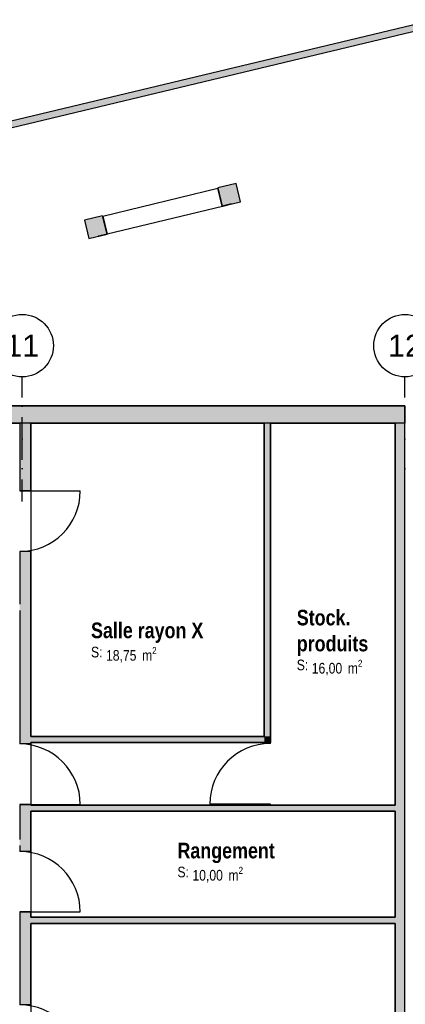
# Model space of a CAD drawing. Extents: x -24342 to 73038, y -9656 to 30949.
# Tile 65 of 170: x 5890 to 6508, y -959 to 619. Entities that reach past the tile are written whole.
import ezdxf
from ezdxf.enums import TextEntityAlignment as Align

# ---------------------------------------------------------------- set-up
doc = ezdxf.new("R2010")
doc.units = 0
doc.linetypes.add('21.0032_xref_rdc_02_pro$0$Points tirets', pattern=[670.277762, 352.777767, -176.388884, 0, -141.111112])
doc.linetypes.add('ACAD_ISO12W100', pattern=[21, 12, -3, 0, -3, 0, -3])
for name, color, linetype in [('0_XREF', 250, 'Continuous'), ('21.0032_xref_rdc_02_pro$0$02-01 File _ Axe.Construction', 251, 'Continuous'), ('21.0032_xref_rdc_02_pro$0$A-AREA-____-OTLN.Modèle IFC', 251, 'Continuous'), ('21.0032_xref_rdc_02_pro$0$A-WALL-____-OTLN.Modèle IFC', 251, 'Continuous'), ('21.0032_xref_rdc_02_pro$0$Marques de Zone ARCHICAD', 251, 'Continuous'), ('21.0032_xref_rdc_02_pro$0$Portes ARCHICAD', 251, 'Continuous'), ('21.0032_xref_rdc_02_pro$0$S-BEAM-____-OTLN.Modèle IFC', 253, 'Continuous'), ('21.0032_xref_rdc_02_pro$0$S-COLS-____-OTLN.Modèle IFC', 251, 'Continuous')]:
    doc.layers.add(name, color=color, linetype=linetype)
doc.styles.add('21.0032_xref_rdc_02_pro$0$STYLE_GENERE_1', font='ARIALNB.TTF')
doc.styles.add('21.0032_xref_rdc_02_pro$0$STYLE_GENERE_2', font='ARIALN.TTF')
doc.styles.add('21.0032_xref_rdc_02_pro$0$STYLE_GENERE_5', font='arial.ttf')

# ---------------------------------------------------------------- blocks, each defined once
blk = doc.blocks.new('21.0032_xref_rdc_02_pro$0$Salle rayon X_SA_9_1', base_point=(60948, -3748))
at = {"layer": '21.0032_xref_rdc_02_pro$0$Marques de Zone ARCHICAD', "insert": (60282, -3867), "char_height": 170, "attachment_point": 1, "style": '21.0032_xref_rdc_02_pro$0$STYLE_GENERE_2'}
blk.add_mtext('\\A1;\\pt0,100;18,75{\\H0.66x;\\S^  ;} m{\\H0.66x;\\S2^  ;}', dxfattribs=at)
at = {"layer": '21.0032_xref_rdc_02_pro$0$Marques de Zone ARCHICAD'}
for tag, height, style, p in [('DUMMY_849', 250, '21.0032_xref_rdc_02_pro$0$STYLE_GENERE_1', (61853, -3403)), ('ROOM_NAME', 250, '21.0032_xref_rdc_02_pro$0$STYLE_GENERE_1', (60042, -3476)), ('calculatedAreaCode', 170, '21.0032_xref_rdc_02_pro$0$STYLE_GENERE_2', (60042, -3864))]:
    blk.add_attdef(tag, text='', height=height, dxfattribs=dict(at, style=style)).set_placement(p, align=Align.TOP_LEFT)
blk = doc.blocks.new('21.0032_xref_rdc_02_pro$0$Stock._STO_30_1', base_point=(63915, -3748))
at = {"layer": '21.0032_xref_rdc_02_pro$0$Marques de Zone ARCHICAD', "insert": (63577, -4073), "char_height": 170, "attachment_point": 1, "style": '21.0032_xref_rdc_02_pro$0$STYLE_GENERE_2'}
blk.add_mtext('\\A1;\\pt0,100;16,00{\\H0.66x;\\S^  ;} m{\\H0.66x;\\S2^  ;}', dxfattribs=at)
at = {"layer": '21.0032_xref_rdc_02_pro$0$Marques de Zone ARCHICAD'}
for tag, height, style, p in [('ROOM_NAME', 250, '21.0032_xref_rdc_02_pro$0$STYLE_GENERE_1', (63337, -3271)), ('DUMMY_849', 250, '21.0032_xref_rdc_02_pro$0$STYLE_GENERE_1', (64203, -3197)), ('DUMMY_850', 250, '21.0032_xref_rdc_02_pro$0$STYLE_GENERE_1', (64493, -3608)), ('zoneNameLine2', 250, '21.0032_xref_rdc_02_pro$0$STYLE_GENERE_1', (63337, -3687)), ('calculatedAreaCode', 170, '21.0032_xref_rdc_02_pro$0$STYLE_GENERE_2', (63337, -4070))]:
    blk.add_attdef(tag, text='', height=height, dxfattribs=dict(at, style=style)).set_placement(p, align=Align.TOP_LEFT)
blk = doc.blocks.new('21.0032_xref_rdc_02_pro$0$Rangement_LOP_53_1', base_point=(62212, -7273))
at = {"layer": '21.0032_xref_rdc_02_pro$0$Marques de Zone ARCHICAD', "insert": (61666, -7391), "char_height": 170, "attachment_point": 1, "style": '21.0032_xref_rdc_02_pro$0$STYLE_GENERE_2'}
blk.add_mtext('\\A1;\\pt0,100;10,00{\\H0.66x;\\S^  ;} m{\\H0.66x;\\S2^  ;}', dxfattribs=at)
at = {"layer": '21.0032_xref_rdc_02_pro$0$Marques de Zone ARCHICAD'}
for tag, height, style, p in [('DUMMY_849', 250, '21.0032_xref_rdc_02_pro$0$STYLE_GENERE_1', (62997, -6927)), ('ROOM_NAME', 250, '21.0032_xref_rdc_02_pro$0$STYLE_GENERE_1', (61426, -7005)), ('calculatedAreaCode', 170, '21.0032_xref_rdc_02_pro$0$STYLE_GENERE_2', (61426, -7389))]:
    blk.add_attdef(tag, text='', height=height, dxfattribs=dict(at, style=style)).set_placement(p, align=Align.TOP_LEFT)
blk = doc.blocks.new('21.0032_xref_rdc_02_pro$0$Porte (Mur) 37[38]_1')
at = {"layer": '21.0032_xref_rdc_02_pro$0$Portes ARCHICAD', "linetype": 'Continuous'}
blk.add_line((58900, -10573), (59870, -10573), dxfattribs=at)
blk.add_arc((58900, -10573), 970, 0, 90, dxfattribs=at)
blk = doc.blocks.new('21.0032_xref_rdc_02_pro$0$Porte (Mur) 38[39]_1')
at = {"layer": '21.0032_xref_rdc_02_pro$0$Portes ARCHICAD', "linetype": 'Continuous'}
blk.add_line((58900, -1367), (59870, -1367), dxfattribs=at)
blk.add_arc((58900, -1367), 970, 270, 0, dxfattribs=at)
blk = doc.blocks.new('21.0032_xref_rdc_02_pro$0$Porte (Mur) 39[40]_1')
at = {"layer": '21.0032_xref_rdc_02_pro$0$Portes ARCHICAD', "linetype": 'Continuous'}
blk.add_line((58900, -6392), (59870, -6392), dxfattribs=at)
blk.add_arc((58900, -6392), 970, 0, 90, dxfattribs=at)
blk = doc.blocks.new('21.0032_xref_rdc_02_pro$0$Porte (Mur) 40[41]_1')
at = {"layer": '21.0032_xref_rdc_02_pro$0$Portes ARCHICAD', "linetype": 'Continuous'}
blk.add_line((58900, -8114), (59870, -8114), dxfattribs=at)
blk.add_arc((58900, -8114), 970, 0, 90, dxfattribs=at)
blk = doc.blocks.new('21.0032_xref_rdc_02_pro$0$Mur_98_1', base_point=(58990, -13910))
at = {"layer": '21.0032_xref_rdc_02_pro$0$A-WALL-____-OTLN.Modèle IFC', "linetype": 'Continuous'}
for points in [[(58900, -1367), (59080, -1367), (59080, -280), (58900, -280)], [(58900, -5422), (59080, -5422), (59080, -2337), (58900, -2337)], [(58900, -7144), (59080, -7144), (59080, -6392), (58900, -6392)], [(58900, -9603), (59080, -9603), (59080, -8114), (58900, -8114)], [(58900, -13820), (59080, -13820), (59080, -10573), (58900, -10573)]]:
    blk.add_hatch(color=256, dxfattribs=at).paths.add_polyline_path(points)
for p, q in [((59080, -1367), (58900, -1367)), ((59080, -2337), (58900, -2337)), ((59080, -5422), (58900, -5422)), ((59080, -6392), (58900, -6392)), ((59080, -7144), (58900, -7144)), ((59080, -8114), (58900, -8114)), ((59080, -9603), (58900, -9603)), ((59080, -10573), (58900, -10573))]:
    blk.add_line(p, q, dxfattribs=at)
at = {"layer": '21.0032_xref_rdc_02_pro$0$A-WALL-____-OTLN.Modèle IFC', "linetype": 'Continuous', "flags": 128}
for points in [[(58900, -280), (58900, -1367)], [(59080, -1367), (59080, -280)], [(58900, -2337), (58900, -3180)], [(59080, -5300), (59080, -2337)], [(58900, -3280), (58900, -5422)], [(59080, -5422), (59080, -5400)], [(58900, -6392), (58900, -6950)], [(59080, -6400), (59080, -6392)], [(59080, -7144), (59080, -6500)], [(58900, -7050), (58900, -7144)], [(58900, -8114), (58900, -9603)], [(59080, -8200), (59080, -8114)], [(59080, -9603), (59080, -8300)], [(58900, -10573), (58900, -10700)], [(59080, -13820), (59080, -10573)], [(58900, -10800), (58900, -13820)]]:
    blk.add_lwpolyline(points, dxfattribs=at)
at = {"layer": '21.0032_xref_rdc_02_pro$0$Portes ARCHICAD', "linetype": 'Continuous'}
for name in ['21.0032_xref_rdc_02_pro$0$Porte (Mur) 38[39]_1', '21.0032_xref_rdc_02_pro$0$Porte (Mur) 39[40]_1', '21.0032_xref_rdc_02_pro$0$Porte (Mur) 40[41]_1', '21.0032_xref_rdc_02_pro$0$Porte (Mur) 37[38]_1']:
    blk.add_blockref(name, (0, 0), dxfattribs=at)
blk = doc.blocks.new('21.0032_xref_rdc_02_pro$0$Mur_116_1', base_point=(64990, -140))
at = {"layer": '21.0032_xref_rdc_02_pro$0$A-WALL-____-OTLN.Modèle IFC', "linetype": 'Continuous'}
blk.add_hatch(color=256, dxfattribs=at).paths.add_polyline_path([(65065, -12310), (65065, -280), (64915, -280), (64915, -12310)])
at = {"layer": '21.0032_xref_rdc_02_pro$0$A-WALL-____-OTLN.Modèle IFC', "linetype": 'Continuous', "flags": 128}
for points in [[(64915, -280), (64915, -6400)], [(65065, -12310), (65065, -280)], [(64915, -6500), (64915, -8200)], [(64915, -8300), (64915, -12310)]]:
    blk.add_lwpolyline(points, dxfattribs=at)
blk = doc.blocks.new('21.0032_xref_rdc_02_pro$0$Mur_130_1', base_point=(58990, -6450))
at = {"layer": '21.0032_xref_rdc_02_pro$0$A-WALL-____-OTLN.Modèle IFC', "linetype": 'Continuous'}
blk.add_hatch(color=256, dxfattribs=at).paths.add_polyline_path([(59080, -6500), (64915, -6500), (64915, -6400), (59080, -6400)])
at = {"layer": '21.0032_xref_rdc_02_pro$0$A-WALL-____-OTLN.Modèle IFC', "linetype": 'Continuous', "flags": 128}
for points in [[(62815, -6400), (59080, -6400)], [(64915, -6400), (62915, -6400)], [(59080, -6500), (64915, -6500)]]:
    blk.add_lwpolyline(points, dxfattribs=at)
blk = doc.blocks.new('21.0032_xref_rdc_02_pro$0$Porte (Mur) 62[61]_1')
at = {"layer": '21.0032_xref_rdc_02_pro$0$Portes ARCHICAD', "linetype": 'Continuous'}
blk.add_line((62915, -6385), (61945, -6385), dxfattribs=at)
blk.add_arc((62915, -6385), 970, 90, 180, dxfattribs=at)
blk = doc.blocks.new('21.0032_xref_rdc_02_pro$0$Mur_131_1', base_point=(62865, -6450))
at = {"layer": '21.0032_xref_rdc_02_pro$0$A-WALL-____-OTLN.Modèle IFC', "linetype": 'Continuous'}
for points in [[(62815, -5400), (62915, -5300), (62815, -5300)], [(62815, -5400), (62915, -5400), (62915, -5300)], [(62815, -5400), (62815, -5415), (62915, -5415), (62915, -5400)], [(62915, -6400), (62915, -6385), (62815, -6385), (62815, -6400)]]:
    blk.add_hatch(color=256, dxfattribs=at).paths.add_polyline_path(points)
for p, q in [((62915, -5415), (62815, -5415)), ((62915, -6385), (62815, -6385))]:
    blk.add_line(p, q, dxfattribs=at)
at = {"layer": '21.0032_xref_rdc_02_pro$0$A-WALL-____-OTLN.Modèle IFC', "linetype": 'Continuous', "flags": 128}
for points in [[(62915, -5415), (62915, -5300)], [(62815, -5400), (62815, -5415)], [(62815, -6385), (62815, -6400)], [(62915, -6400), (62915, -6385)]]:
    blk.add_lwpolyline(points, dxfattribs=at)
at = {"layer": '21.0032_xref_rdc_02_pro$0$Portes ARCHICAD', "linetype": 'Continuous'}
blk.add_blockref('21.0032_xref_rdc_02_pro$0$Porte (Mur) 62[61]_1', (0, 0), dxfattribs=at)
blk = doc.blocks.new('21.0032_xref_rdc_02_pro$0$Mur_132_1', base_point=(62865, -5350))
at = {"layer": '21.0032_xref_rdc_02_pro$0$A-WALL-____-OTLN.Modèle IFC', "linetype": 'Continuous'}
blk.add_hatch(color=256, dxfattribs=at).paths.add_polyline_path([(62815, -5300), (59080, -5300), (59080, -5400), (62815, -5400)])
at = {"layer": '21.0032_xref_rdc_02_pro$0$A-WALL-____-OTLN.Modèle IFC', "linetype": 'Continuous', "flags": 128}
for points in [[(62815, -5300), (59080, -5300)], [(59080, -5400), (62815, -5400)]]:
    blk.add_lwpolyline(points, dxfattribs=at)
blk = doc.blocks.new('21.0032_xref_rdc_02_pro$0$Mur_133_1', base_point=(64990, -8250))
at = {"layer": '21.0032_xref_rdc_02_pro$0$A-WALL-____-OTLN.Modèle IFC', "linetype": 'Continuous'}
blk.add_hatch(color=256, dxfattribs=at).paths.add_polyline_path([(64915, -8200), (59080, -8200), (59080, -8300), (64915, -8300)])
at = {"layer": '21.0032_xref_rdc_02_pro$0$A-WALL-____-OTLN.Modèle IFC', "linetype": 'Continuous', "flags": 128}
for points in [[(64915, -8200), (59080, -8200)], [(59080, -8300), (64915, -8300)]]:
    blk.add_lwpolyline(points, dxfattribs=at)
blk = doc.blocks.new('21.0032_xref_rdc_02_pro$0$Mur_156_1', base_point=(55667, 3766))
at = {"layer": '21.0032_xref_rdc_02_pro$0$A-WALL-____-OTLN.Modèle IFC', "linetype": 'Continuous'}
blk.add_hatch(color=256, dxfattribs=at).paths.add_polyline_path([(65550, 6186), (55655, 3815), (55679, 3718), (65577, 6089)])
at = {"layer": '21.0032_xref_rdc_02_pro$0$A-WALL-____-OTLN.Modèle IFC', "linetype": 'Continuous', "flags": 128}
for points in [[(65550, 6186), (55655, 3815)], [(55679, 3718), (65577, 6089)], [(55679, 3718), (55655, 3815)]]:
    blk.add_lwpolyline(points, dxfattribs=at)
blk = doc.blocks.new('21.0032_xref_rdc_02_pro$0$Mur_180_1', base_point=(52700, -140))
at = {"layer": '21.0032_xref_rdc_02_pro$0$A-WALL-____-OTLN.Modèle IFC', "linetype": 'Continuous'}
blk.add_hatch(color=256, dxfattribs=at).paths.add_polyline_path([(52700, -280), (65065, -280), (65065, 0), (52700, 0)])
at = {"layer": '21.0032_xref_rdc_02_pro$0$A-WALL-____-OTLN.Modèle IFC', "linetype": 'Continuous', "flags": 128}
for points in [[(65065, 0), (52700, 0)], [(52700, 0), (52700, -280)], [(65065, -280), (65065, 0)], [(52700, -280), (53600, -280)], [(53780, -280), (58900, -280)], [(59080, -280), (62815, -280)], [(62915, -280), (64915, -280)]]:
    blk.add_lwpolyline(points, dxfattribs=at)
blk = doc.blocks.new('21.0032_xref_rdc_02_pro$0$Mur_189_1', base_point=(62865, -5350))
at = {"layer": '21.0032_xref_rdc_02_pro$0$A-WALL-____-OTLN.Modèle IFC', "linetype": 'Continuous'}
blk.add_hatch(color=256, dxfattribs=at).paths.add_polyline_path([(62915, -5300), (62915, -280), (62815, -280), (62815, -5300)])
at = {"layer": '21.0032_xref_rdc_02_pro$0$A-WALL-____-OTLN.Modèle IFC', "linetype": 'Continuous', "flags": 128}
for points in [[(62815, -280), (62815, -5300)], [(62915, -5300), (62915, -280)]]:
    blk.add_lwpolyline(points, dxfattribs=at)
blk = doc.blocks.new('21.0032_xref_rdc_02_pro$0$Poteau_25_1', base_point=(60118, 2861))
at = {"layer": '21.0032_xref_rdc_02_pro$0$S-COLS-____-OTLN.Modèle IFC', "linetype": 'Continuous'}
blk.add_hatch(color=256, dxfattribs=at).paths.add_polyline_path([(60299, 2751), (60228, 3042), (59937, 2972), (60007, 2680)])
at = {"layer": '21.0032_xref_rdc_02_pro$0$S-COLS-____-OTLN.Modèle IFC', "linetype": 'Continuous', "flags": 128}
blk.add_lwpolyline([(60299, 2751), (60228, 3042), (59937, 2972), (60007, 2680)], close=True, dxfattribs=at)
blk = doc.blocks.new('21.0032_xref_rdc_02_pro$0$Poteau_26_1', base_point=(62254, 3378))
at = {"layer": '21.0032_xref_rdc_02_pro$0$S-COLS-____-OTLN.Modèle IFC', "linetype": 'Continuous'}
blk.add_hatch(color=256, dxfattribs=at).paths.add_polyline_path([(62435, 3268), (62365, 3559), (62073, 3489), (62144, 3197)])
at = {"layer": '21.0032_xref_rdc_02_pro$0$S-COLS-____-OTLN.Modèle IFC', "linetype": 'Continuous', "flags": 128}
blk.add_lwpolyline([(62435, 3268), (62365, 3559), (62073, 3489), (62144, 3197)], close=True, dxfattribs=at)
blk = doc.blocks.new('21.0032_xref_rdc_02_pro$0$Mur 13[594]_1', base_point=(40800, -140))
at = {"layer": '21.0032_xref_rdc_02_pro$0$A-WALL-____-OTLN.Modèle IFC', "linetype": 'Continuous'}
for p, q in [((40800, 0), (63138, 0)), ((63138, 0), (65065, 0)), ((65065, 0), (65065, -280)), ((58900, -280), (53780, -280)), ((59080, -280), (58900, -280)), ((63138, -280), (59080, -280)), ((63215, -280), (63138, -280)), ((63315, -280), (63215, -280)), ((64915, -280), (63315, -280)), ((65065, -280), (64915, -280))]:
    blk.add_line(p, q, dxfattribs=at)
blk = doc.blocks.new('21.0032_xref_rdc_02_pro$0$Poutre 3[615]_1', base_point=(60154, 2712))
at = {"layer": '21.0032_xref_rdc_02_pro$0$S-BEAM-____-OTLN.Modèle IFC', "linetype": 'Continuous'}
for p, q in [((60230, 3039), (62074, 3486)), ((62144, 3197), (62074, 3486)), ((62145, 3194), (60300, 2748)), ((62290, 3233), (62144, 3197)), ((62291, 3230), (62145, 3194)), ((62291, 3230), (62290, 3233)), ((60229, 3039), (60230, 3039)), ((60229, 3039), (60299, 2751)), ((60299, 2751), (60154, 2715)), ((60300, 2748), (60154, 2712)), ((60154, 2715), (60154, 2712))]:
    blk.add_line(p, q, dxfattribs=at)
blk = doc.blocks.new('21.0032_xref_rdc_02_pro$0$Marque grille standard[699]_1', base_point=(58940, -31547))
at = {"layer": '21.0032_xref_rdc_02_pro$0$02-01 File _ Axe.Construction', "linetype": '21.0032_xref_rdc_02_pro$0$Points tirets'}
for p, q in [((58940, -538), (58940, 462)), ((58940, -1538), (58940, -538))]:
    blk.add_line(p, q, dxfattribs=at)
at = {"layer": '21.0032_xref_rdc_02_pro$0$02-01 File _ Axe.Construction', "linetype": 'Continuous'}
blk.add_circle((58940, 962), 500, dxfattribs=at)
at = {"layer": '21.0032_xref_rdc_02_pro$0$02-01 File _ Axe.Construction', "linetype": '21.0032_xref_rdc_02_pro$0$Points tirets'}
blk.add_point((58940, -538), dxfattribs=at)
blk.add_point((58940, -538), dxfattribs=at)
at = {"layer": '21.0032_xref_rdc_02_pro$0$02-01 File _ Axe.Construction', "style": '21.0032_xref_rdc_02_pro$0$STYLE_GENERE_5'}
for tag, p in [('AC_MarkerText_1_1', (58940, 1137)), ('AC_MarkerText_1_0', (58940, -31872))]:
    blk.add_attdef(tag, text='', height=350, rotation=360, dxfattribs=at).set_placement(p, align=Align.TOP_CENTER)
blk = doc.blocks.new('21.0032_xref_rdc_02_pro$0$Marque grille standard[700]_1', base_point=(65070, -31547))
at = {"layer": '21.0032_xref_rdc_02_pro$0$02-01 File _ Axe.Construction', "linetype": '21.0032_xref_rdc_02_pro$0$Points tirets'}
for p, q in [((65070, -538), (65070, 462)), ((65070, -1538), (65070, -538))]:
    blk.add_line(p, q, dxfattribs=at)
at = {"layer": '21.0032_xref_rdc_02_pro$0$02-01 File _ Axe.Construction', "linetype": 'Continuous'}
blk.add_circle((65070, 962), 500, dxfattribs=at)
at = {"layer": '21.0032_xref_rdc_02_pro$0$02-01 File _ Axe.Construction', "linetype": '21.0032_xref_rdc_02_pro$0$Points tirets'}
blk.add_point((65070, -538), dxfattribs=at)
blk.add_point((65070, -538), dxfattribs=at)
at = {"layer": '21.0032_xref_rdc_02_pro$0$02-01 File _ Axe.Construction', "style": '21.0032_xref_rdc_02_pro$0$STYLE_GENERE_5'}
for tag, p in [('AC_MarkerText_1_1', (65070, 1137)), ('AC_MarkerText_1_0', (65070, -31872))]:
    blk.add_attdef(tag, text='', height=350, rotation=360, dxfattribs=at).set_placement(p, align=Align.TOP_CENTER)
blk = doc.blocks.new('21.0032_xref_rdc_02_pro')
at = {"layer": '21.0032_xref_rdc_02_pro$0$A-AREA-____-OTLN.Modèle IFC', "linetype": 'Continuous', "flags": 128}
for points in [[(5908, -530), (6281.5, -530), (6281.5, -28), (5908, -28)], [(5908, -540), (5908, -640), (6491.5, -640), (6491.5, -28), (6291.5, -28), (6291.5, -540)], [(5908, -650), (5908, -820), (6491.5, -820), (6491.5, -650)]]:
    blk.add_lwpolyline(points, close=True, dxfattribs=at)
blk.add_lwpolyline([(5908, -1075), (5908, -1382), (5939, -1382), (5939, -1400), (6091, -1400), (6153.5, -1400, 0.430795), (6313.2, -1231), (6491.5, -1231), (6491.5, -830), (5908, -830)], format="xyb", close=True, dxfattribs=at)
at = {"layer": '21.0032_xref_rdc_02_pro$0$02-01 File _ Axe.Construction', "linetype": 'Continuous'}
ref = blk.add_blockref('21.0032_xref_rdc_02_pro$0$Marque grille standard[699]_1', (5894, -3154.7), dxfattribs=dict(at, xscale=0.1, yscale=0.1, zscale=0.1))
ref.add_attrib('AC_MarkerText_1_1', '11', dxfattribs={"height": 35, "style": '21.0032_xref_rdc_02_pro$0$STYLE_GENERE_5'}).set_placement((5894, 113.7), align=Align.TOP_CENTER)
ref = blk.add_blockref('21.0032_xref_rdc_02_pro$0$Marque grille standard[700]_1', (6507, -3154.7), dxfattribs=dict(at, xscale=0.1, yscale=0.1, zscale=0.1))
ref.add_attrib('AC_MarkerText_1_1', '12', dxfattribs={"height": 35, "style": '21.0032_xref_rdc_02_pro$0$STYLE_GENERE_5'}).set_placement((6507, 113.7), align=Align.TOP_CENTER)
at = {"layer": '21.0032_xref_rdc_02_pro$0$A-AREA-____-OTLN.Modèle IFC', "linetype": 'Continuous', "xscale": 0.1, "yscale": 0.1, "zscale": 0.1}
for name, p, values in [('21.0032_xref_rdc_02_pro$0$Stock._STO_30_1', (6391.5, -374.8), {'ROOM_NAME': 'Stock.', 'zoneNameLine2': 'produits', 'calculatedAreaCode': 'S: '}), ('21.0032_xref_rdc_02_pro$0$Salle rayon X_SA_9_1', (6094.8, -374.8), {'ROOM_NAME': 'Salle rayon X', 'calculatedAreaCode': 'S: '}), ('21.0032_xref_rdc_02_pro$0$Rangement_LOP_53_1', (6221.2, -727.3), {'ROOM_NAME': 'Rangement', 'calculatedAreaCode': 'S: '})]:
    blk.add_blockref(name, p, dxfattribs=at).add_auto_attribs(values)
at = {"layer": '21.0032_xref_rdc_02_pro$0$A-WALL-____-OTLN.Modèle IFC', "xscale": 0.1, "yscale": 0.1, "zscale": 0.1}
for name, p in [('21.0032_xref_rdc_02_pro$0$Mur_156_1', (5566.7, 376.6)), ('21.0032_xref_rdc_02_pro$0$Mur_180_1', (5270, -14)), ('21.0032_xref_rdc_02_pro$0$Mur_98_1', (5899, -1391)), ('21.0032_xref_rdc_02_pro$0$Mur_189_1', (6286.5, -535)), ('21.0032_xref_rdc_02_pro$0$Mur_116_1', (6499, -14)), ('21.0032_xref_rdc_02_pro$0$Mur_132_1', (6286.5, -535)), ('21.0032_xref_rdc_02_pro$0$Mur_131_1', (6286.5, -645)), ('21.0032_xref_rdc_02_pro$0$Mur_130_1', (5899, -645)), ('21.0032_xref_rdc_02_pro$0$Mur_133_1', (6499, -825))]:
    blk.add_blockref(name, p, dxfattribs=at)
at = {"layer": '21.0032_xref_rdc_02_pro$0$A-WALL-____-OTLN.Modèle IFC', "linetype": 'Continuous', "xscale": 0.1, "yscale": 0.1, "zscale": 0.1}
blk.add_blockref('21.0032_xref_rdc_02_pro$0$Mur 13[594]_1', (4080, -14), dxfattribs=at)
at = {"layer": '21.0032_xref_rdc_02_pro$0$S-BEAM-____-OTLN.Modèle IFC', "linetype": 'Continuous', "xscale": 0.1, "yscale": 0.1, "zscale": 0.1}
blk.add_blockref('21.0032_xref_rdc_02_pro$0$Poutre 3[615]_1', (6015.4, 271.2), dxfattribs=at)
at = {"layer": '21.0032_xref_rdc_02_pro$0$S-COLS-____-OTLN.Modèle IFC', "xscale": 0.1, "yscale": 0.1, "zscale": 0.1}
for name, p in [('21.0032_xref_rdc_02_pro$0$Poteau_26_1', (6225.4, 337.8)), ('21.0032_xref_rdc_02_pro$0$Poteau_25_1', (6011.8, 286.1))]:
    blk.add_blockref(name, p, dxfattribs=at)

msp = doc.modelspace()

# ---------------------------------------------------------------- block references
at = {"layer": '0_XREF', "linetype": 'ACAD_ISO12W100'}
msp.add_blockref('21.0032_xref_rdc_02_pro', (0, 0), dxfattribs=at)

doc.saveas('drawing.dxf')
